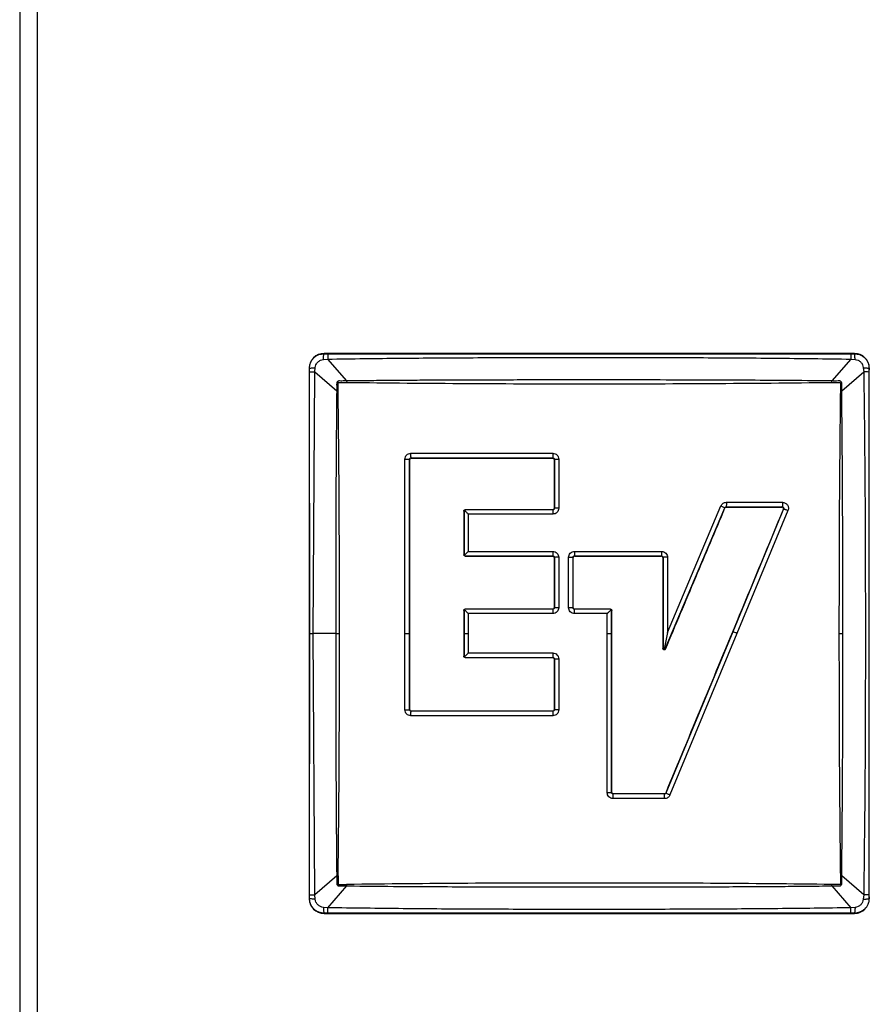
# Model space of a CAD drawing. Header units: millimetres. Extents: x 0 to 594, y 0 to 420.
# Tile 6 of 15: x 55 to 71, y 171 to 189. Entities that reach past the tile are written whole.
import ezdxf

# ---------------------------------------------------------------- set-up
doc = ezdxf.new("R2010")
doc.units = ezdxf.units.MM

msp = doc.modelspace()

# ---------------------------------------------------------------- linework, layer by layer
at = {"color": 7, "linetype": 'Continuous', "lineweight": 25}
for p, q in [((55.3692, 226.757), (55.3692, 128.6903)), ((55.7045, 129.0191), (55.7045, 226.4282)), ((71.1984, 183.034), (61.14, 183.034)), ((61.14, 183.0292), (61.14, 183.034)), ((61.14, 183.0292), (61.2105, 183.0281)), ((61.2105, 183.0281), (71.1278, 183.0281)), ((71.1278, 183.0281), (71.1984, 183.0292)), ((71.1984, 183.0292), (71.1984, 183.034)), ((61.1279, 182.9192), (61.209, 182.9274)), ((61.5694, 182.5124), (61.209, 182.9274)), ((71.1294, 182.9274), (70.769, 182.5124)), ((71.1294, 182.9274), (71.2105, 182.9192)), ((60.8588, 182.7528), (60.8588, 172.6944)), ((60.8588, 182.7528), (60.8636, 182.7528)), ((60.8647, 182.6823), (60.8636, 182.7528)), ((60.8712, 177.7236), (60.8647, 182.6823)), ((60.9335, 177.7236), (60.9654, 182.6838)), ((60.9654, 182.6838), (60.9736, 182.765)), ((60.9654, 182.6838), (61.3804, 182.3235)), ((70.9579, 182.3235), (71.373, 182.6838)), ((71.3647, 182.765), (71.373, 182.6838)), ((71.4747, 182.7528), (71.4737, 182.6823)), ((71.4737, 182.6823), (71.4737, 172.765)), ((71.4747, 182.7528), (71.4796, 182.7528)), ((71.4796, 172.6944), (71.4796, 182.7528)), ((61.5694, 182.5124), (61.5686, 182.4851)), ((70.7697, 182.4851), (70.769, 182.5124)), ((61.4077, 182.3242), (61.3804, 182.3235)), ((70.9579, 182.3235), (70.9307, 182.3242)), ((62.6753, 177.7236), (62.6752, 181.0287)), ((62.7636, 177.7236), (62.7636, 181.0256)), ((62.7656, 181.0256), (62.7636, 181.0256)), ((62.7874, 181.1412), (65.4776, 181.1413)), ((62.791, 181.053), (65.4783, 181.053)), ((62.791, 181.053), (62.791, 181.051)), ((65.4783, 181.051), (65.4783, 181.053)), ((65.5072, 181.0256), (65.5037, 181.0256)), ((65.5072, 181.0256), (65.5072, 180.0959)), ((65.5898, 181.0291), (65.5898, 180.0984)), ((63.7959, 180.0452), (63.7917, 180.0452)), ((63.8068, 180.0555), (63.7959, 180.0452)), ((63.7959, 180.0452), (63.7959, 179.2171)), ((63.8171, 180.0664), (63.8068, 180.0555)), ((63.8171, 180.0706), (63.8172, 180.0664)), ((65.4783, 180.0664), (63.8172, 180.0664)), ((65.4783, 180.0664), (65.4783, 180.0706)), ((65.5037, 180.096), (65.5072, 180.0959)), ((67.6115, 177.4295), (68.7397, 180.1073)), ((67.6544, 177.7412), (68.666, 180.1421)), ((68.7433, 180.1058), (68.7397, 180.1073)), ((68.7667, 180.1237), (69.8294, 180.1237)), ((68.7667, 180.1237), (68.7667, 180.1214)), ((68.7694, 180.2107), (69.8334, 180.2107)), ((69.855, 180.0853), (68.8893, 177.7559)), ((69.9369, 180.0556), (68.9702, 177.7236)), ((69.8294, 180.1214), (69.8294, 180.1237)), ((69.855, 180.0853), (69.8529, 180.0863)), ((63.8761, 179.9862), (63.8761, 179.2801)), ((65.4776, 179.9862), (63.8761, 179.9862)), ((63.7917, 179.2171), (63.7959, 179.2171)), ((63.7959, 179.2171), (63.8056, 179.2071)), ((63.8172, 179.1944), (63.8171, 179.1917)), ((63.8172, 179.1944), (65.4783, 179.1944)), ((63.8761, 179.2801), (65.4776, 179.2801)), ((65.4783, 179.1917), (65.4783, 179.1944)), ((65.5072, 179.1663), (65.5037, 179.1663)), ((65.5072, 179.1663), (65.5072, 178.2113)), ((65.5898, 179.1678), (65.5898, 178.2118)), ((65.7773, 178.2118), (65.7773, 179.1678)), ((65.8612, 178.2113), (65.8612, 179.1663)), ((65.8644, 179.1663), (65.8612, 179.1663)), ((65.8895, 179.2801), (67.5422, 179.2801)), ((65.8898, 179.1944), (67.5408, 179.1944)), ((65.8898, 179.1944), (65.8898, 179.1917)), ((67.5408, 179.1917), (67.5408, 179.1944)), ((67.5689, 179.1663), (67.5662, 179.1663)), ((67.5689, 179.1663), (67.5689, 177.4378)), ((67.6544, 179.1678), (67.6544, 177.7412)), ((63.8171, 178.1825), (63.8062, 178.1707)), ((63.8171, 178.1859), (63.8172, 178.1825)), ((65.4783, 178.1825), (63.8172, 178.1825)), ((65.4783, 178.1825), (65.4783, 178.1859)), ((65.5037, 178.2113), (65.5072, 178.2113)), ((65.8612, 178.2113), (65.8644, 178.2113)), ((65.8898, 178.1859), (65.8898, 178.1825)), ((66.5705, 178.1825), (65.8898, 178.1825)), ((66.5705, 178.1825), (66.5705, 178.1859)), ((66.5813, 178.1713), (66.5705, 178.1825)), ((66.5925, 178.1605), (66.5813, 178.1713)), ((63.7959, 178.1605), (63.7917, 178.1605)), ((63.8062, 178.1707), (63.7959, 178.1605)), ((63.7959, 178.1605), (63.7959, 177.7236)), ((63.8761, 178.0996), (63.8761, 177.7236)), ((65.4776, 178.0996), (63.8761, 178.0996)), ((66.5096, 178.0996), (65.8895, 178.0996)), ((66.5096, 177.7236), (66.5096, 178.0996)), ((66.5925, 177.7236), (66.5925, 178.1605)), ((66.5959, 178.1605), (66.5925, 178.1605)), ((60.8647, 172.765), (60.8712, 177.7236)), ((60.8712, 177.7236), (60.9335, 177.7236)), ((61.3608, 177.7236), (60.9335, 177.7236)), ((60.9654, 172.7634), (60.9335, 177.7236)), ((62.6753, 176.2743), (62.6753, 177.7236)), ((62.6753, 177.7236), (62.7636, 177.7236)), ((62.7636, 176.2758), (62.7636, 177.7236)), ((63.7959, 177.7236), (63.8761, 177.7236)), ((63.7959, 177.7236), (63.7959, 177.2918)), ((63.8761, 177.7236), (63.8761, 177.3527)), ((66.5096, 174.7031), (66.5096, 177.7236)), ((66.5096, 177.7236), (66.5925, 177.7236)), ((66.5925, 174.7061), (66.5925, 177.7236)), ((67.6544, 177.7412), (67.5899, 177.4254)), ((68.8893, 177.7559), (67.6205, 174.6955)), ((68.9702, 177.7236), (67.7001, 174.66)), ((67.5662, 177.4378), (67.5689, 177.4378)), ((67.6115, 177.4295), (67.615, 177.428)), ((63.7917, 177.2918), (63.7959, 177.2918)), ((63.7959, 177.2918), (63.8062, 177.2816)), ((63.8062, 177.2816), (63.8171, 177.2699)), ((63.8172, 177.2699), (63.8171, 177.2664)), ((63.8172, 177.2699), (65.4783, 177.2698)), ((63.8761, 177.3527), (65.4776, 177.3527)), ((65.4783, 177.2664), (65.4783, 177.2698)), ((65.5072, 177.241), (65.5037, 177.241)), ((65.5072, 177.241), (65.5072, 176.2758)), ((65.5898, 177.2405), (65.5898, 176.2743)), ((62.7636, 176.2758), (62.7656, 176.2758)), ((65.4776, 176.1621), (62.7877, 176.1621)), ((62.791, 176.2504), (62.791, 176.2477)), ((65.4783, 176.2477), (62.7911, 176.2477)), ((65.4783, 176.2477), (65.4783, 176.2504)), ((65.5037, 176.2758), (65.5072, 176.2758)), ((66.5925, 174.7061), (66.5959, 174.7061)), ((66.6213, 174.6807), (66.6213, 174.6786)), ((67.5949, 174.6786), (66.6213, 174.6786)), ((67.5949, 174.6786), (67.5949, 174.6807)), ((67.6184, 174.6964), (67.6205, 174.6955)), ((67.5964, 174.5908), (66.6218, 174.5908)), ((61.3804, 173.1238), (60.9654, 172.7634)), ((61.3804, 173.1238), (61.4077, 173.1231)), ((61.5686, 172.9621), (61.5694, 172.9349)), ((70.769, 172.9349), (70.7697, 172.9621)), ((70.9307, 173.1231), (70.9579, 173.1238)), ((71.373, 172.7634), (70.9579, 173.1238)), ((60.8636, 172.6944), (60.8647, 172.765)), ((60.9736, 172.6823), (60.9654, 172.7634)), ((61.209, 172.5199), (61.5694, 172.9349)), ((70.769, 172.9349), (71.1294, 172.5199)), ((71.373, 172.7634), (71.3647, 172.6823)), ((71.4737, 172.765), (71.4747, 172.6944)), ((60.8636, 172.6944), (60.8588, 172.6944)), ((71.4747, 172.6944), (71.4796, 172.6944)), ((61.209, 172.5199), (61.1279, 172.5281)), ((61.2105, 172.4191), (61.14, 172.4181)), ((61.14, 172.4181), (61.14, 172.4132)), ((61.14, 172.4132), (71.1984, 172.4132)), ((71.1278, 172.4191), (61.2105, 172.4191)), ((71.1984, 172.4181), (71.1278, 172.4191)), ((71.2105, 172.5281), (71.1294, 172.5199)), ((71.1984, 172.4181), (71.1984, 172.4132))]:
    msp.add_line(p, q, dxfattribs=at)
for centre, radius, start, end in [((61.14, 182.7528), 0.2812, 90, 179.99991), ((64.872, 182.9202), 3.663, 178.31194, 179.88784), ((71.1984, 182.7528), 0.2812, 0, 90), ((71.3658, 179.0208), 3.663, 88.31194, 89.88784), ((68.8002, 181.1244), 3.3227, 179.70912, 181.23093), ((68.5193, 179.9989), 3.0417, 178.72725, 180.23843), ((65.576, 179.1852), 0.9133, 89.13176, 94.31725), ((65.5759, 177.6685), 1.4994, 89.47038, 92.62754), ((73.8869, 179.2646), 7.9974, 179.88931, 180.5027), ((67.639, 177.6194), 1.5485, 89.43061, 92.59561), ((68.6167, 178.1136), 3.1391, 178.74287, 180.25582), ((65.7919, 173.7106), 4.5012, 89.1167, 90.18561), ((68.1441, 175.7734), 2.118, 67.0438, 69.39966), ((65.5759, 181.7191), 4.4786, 269.12069, 270.17742), ((62.6922, 177.8625), 1.5883, 269.38954, 272.57763), ((68.7126, 176.1776), 3.235, 178.75711, 180.27368), ((61.565, 174.6074), 5.0568, 359.81163, 0.80697), ((60.9726, 176.4262), 3.6628, 268.31184, 269.88783), ((61.14, 172.6944), 0.2812, 180, 270), ((71.1984, 172.6944), 0.2812, 270, 0.00009)]:
    msp.add_arc(centre, radius, start, end, dxfattribs=at)
for points, knots in [([(60.8636, 182.7528), (60.8667, 182.7858), (60.8715, 182.8378), (60.9046, 182.9031), (60.9422, 182.9506), (60.9897, 182.9881), (61.055, 183.0213), (61.107, 183.0261), (61.14, 183.0292)], [0, 0, 0, 0, 0.2263477, 0.3574014, 0.5000154, 0.6424549, 0.773446, 1, 1, 1, 1]), ([(61.1279, 182.9192), (61.1285, 182.9318), (61.1299, 182.9575), (61.1329, 182.9901), (61.1363, 183.0158), (61.1388, 183.0248), (61.14, 183.0292)], [0, 0, 0, 0, 0.2454494, 0.4998902, 0.7543888, 1, 1, 1, 1]), ([(71.1278, 183.0281), (71.128, 183.0241), (71.1283, 183.0158), (71.1287, 182.9925), (71.1291, 182.9628), (71.1293, 182.9391), (71.1294, 182.9274)], [0, 0, 0, 0, 0.244526, 0.4979178, 0.7524004, 1, 1, 1, 1]), ([(71.2105, 182.9192), (71.2098, 182.9318), (71.2085, 182.9575), (71.2055, 182.9901), (71.2021, 183.0158), (71.1996, 183.0248), (71.1984, 183.0292)], [0, 0, 0, 0, 0.2455302, 0.5, 0.7544698, 1, 1, 1, 1]), ([(71.1984, 183.0292), (71.2313, 183.0261), (71.2834, 183.0213), (71.3486, 182.9882), (71.3962, 182.9506), (71.4337, 182.9031), (71.4669, 182.8378), (71.4717, 182.7858), (71.4747, 182.7528)], [0, 0, 0, 0, 0.226339, 0.3573949, 0.5000155, 0.6424451, 0.7734329, 1, 1, 1, 1]), ([(60.9736, 182.765), (60.977, 182.7841), (60.9837, 182.8233), (61.0198, 182.8729), (61.0694, 182.909), (61.1087, 182.9158), (61.1279, 182.9192)], [0, 0, 0, 0, 0.2435847, 0.4999266, 0.7556558, 1, 1, 1, 1]), ([(61.209, 182.9274), (61.4403, 182.9307), (61.9014, 182.9374), (62.5921, 182.9449), (63.2812, 182.9505), (63.965, 182.9544), (64.6519, 182.9572), (65.3498, 182.9588), (66.0666, 182.9594), (67.0337, 182.959), (68.2451, 182.9557), (69.6902, 182.9468), (70.6523, 182.9338), (71.1294, 182.9274)], [0, 0, 0, 0, 0.06995668, 0.13945934, 0.20888485, 0.27834408, 0.34623617, 0.41658722, 0.48939784, 0.56299693, 0.70902071, 0.8557198, 1, 1, 1, 1]), ([(71.2105, 182.9192), (71.2296, 182.9159), (71.2689, 182.9091), (71.3185, 182.873), (71.3545, 182.8234), (71.3614, 182.7841), (71.3647, 182.765)], [0, 0, 0, 0, 0.2435847, 0.4999266, 0.7556558, 1, 1, 1, 1]), ([(60.8636, 182.7528), (60.868, 182.754), (60.877, 182.7565), (60.9027, 182.7599), (60.9353, 182.7629), (60.961, 182.7643), (60.9736, 182.765)], [0, 0, 0, 0, 0.24561099, 0.50010963, 0.75455049, 1, 1, 1, 1]), ([(60.8647, 182.6823), (60.8687, 182.6824), (60.877, 182.6827), (60.9003, 182.6832), (60.93, 182.6836), (60.9537, 182.6838), (60.9654, 182.6838)], [0, 0, 0, 0, 0.244526, 0.4979178, 0.7524004, 1, 1, 1, 1]), ([(71.3647, 182.765), (71.3773, 182.7643), (71.403, 182.7629), (71.4356, 182.7599), (71.4614, 182.7565), (71.4703, 182.754), (71.4747, 182.7528)], [0, 0, 0, 0, 0.2454494, 0.4998902, 0.7543888, 1, 1, 1, 1]), ([(71.373, 182.6838), (71.3763, 182.4525), (71.383, 181.9915), (71.3904, 181.3008), (71.3961, 180.611), (71.4001, 179.9254), (71.4028, 179.237), (71.4045, 178.5395), (71.4052, 177.8125), (71.4044, 176.5612), (71.3995, 174.873), (71.3815, 173.4399), (71.373, 172.7634)], [0, 0, 0, 0, 0.06995446, 0.13944731, 0.20886002, 0.27856865, 0.34674641, 0.41704993, 0.48947977, 0.56660801, 0.79541097, 1, 1, 1, 1]), ([(61.5694, 182.5124), (61.5395, 182.5122), (61.4947, 182.5119), (61.4461, 182.5105), (61.4238, 182.5136), (61.4127, 182.5114), (61.4025, 182.5063), (61.3946, 182.4983), (61.3874, 182.4912), (61.3839, 182.4849), (61.3824, 182.4815), (61.3807, 182.4769), (61.3777, 182.4539), (61.384, 182.402), (61.3818, 182.3534), (61.3804, 182.3235)], [0, 0, 0, 0, 0.2501565, 0.3751436, 0.4063911, 0.4375338, 0.468685, 0.4999734, 0.5312279, 0.5526362, 0.558942, 0.5624719, 0.5936378, 0.7498437, 1, 1, 1, 1]), ([(61.4077, 182.3242), (61.4076, 182.3329), (61.4074, 182.3463), (61.4073, 182.3696), (61.4071, 182.3867), (61.4071, 182.3998), (61.4071, 182.4032), (61.4071, 182.404), (61.4071, 182.4042), (61.4071, 182.4043), (61.4071, 182.4043), (61.4074, 182.4292), (61.4062, 182.4554), (61.4077, 182.4819), (61.4081, 182.4836), (61.4083, 182.4841), (61.4084, 182.4842), (61.4086, 182.4843), (61.4089, 182.4843), (61.4099, 182.4844), (61.4135, 182.4846), (61.427, 182.485), (61.4793, 182.4857), (61.5291, 182.4854), (61.5686, 182.4851)], [0, 0, 0, 0, 0.0820885, 0.1250184, 0.2185653, 0.2420711, 0.2479969, 0.2495024, 0.2498908, 0.2499939, 0.2500226, 0.2500362, 0.4833775, 0.495272, 0.4985351, 0.4995483, 0.4999269, 0.5002453, 0.5012049, 0.5031089, 0.509763, 0.5344645, 0.6293784, 1, 1, 1, 1]), ([(61.5686, 182.4851), (62.3345, 182.4772), (63.8663, 182.4614), (66.1692, 182.4573), (68.472, 182.4614), (70.0038, 182.4772), (70.7697, 182.4851)], [0, 0, 0, 0, 0.2499999, 0.5, 0.75, 1, 1, 1, 1]), ([(70.769, 182.5124), (70.764, 182.5124), (70.7159, 182.513), (70.386, 182.5168), (69.8139, 182.5219), (69.0461, 182.5264), (68.2532, 182.5293), (67.4305, 182.531), (66.6328, 182.5318), (66.0177, 182.5319), (65.5008, 182.5316), (65.0053, 182.5311), (64.4429, 182.53), (63.9412, 182.5286), (63.5385, 182.5272), (63.1803, 182.5256), (62.7885, 182.5234), (62.3557, 182.5203), (61.9848, 182.5169), (61.7413, 182.5143), (61.6189, 182.5129), (61.5818, 182.5125), (61.5694, 182.5124)], [0, 0, 0, 0, 0.0016546, 0.0156939, 0.1077485, 0.1884275, 0.2661465, 0.3662673, 0.4565745, 0.5260806, 0.56671, 0.6250125, 0.6875165, 0.7500085, 0.788579, 0.8188059, 0.8668278, 0.916386, 0.9600262, 0.9878985, 0.9959207, 1, 1, 1, 1]), ([(70.9579, 182.3235), (70.9577, 182.3533), (70.9574, 182.3981), (70.9561, 182.4467), (70.9592, 182.469), (70.957, 182.4801), (70.9519, 182.4903), (70.9438, 182.4983), (70.9367, 182.5054), (70.9305, 182.5089), (70.927, 182.5104), (70.9225, 182.5121), (70.8995, 182.5151), (70.8475, 182.5088), (70.7989, 182.511), (70.769, 182.5124)], [0, 0, 0, 0, 0.2501565, 0.3751436, 0.4063911, 0.4375338, 0.468685, 0.4999734, 0.5312279, 0.5526362, 0.558942, 0.5624719, 0.5936378, 0.7498437, 1, 1, 1, 1]), ([(70.7697, 182.4851), (70.7785, 182.4852), (70.7918, 182.4854), (70.8152, 182.4856), (70.8323, 182.4857), (70.8454, 182.4857), (70.8487, 182.4857), (70.8496, 182.4857), (70.8498, 182.4857), (70.8498, 182.4857), (70.8498, 182.4857), (70.8748, 182.4854), (70.901, 182.4866), (70.9275, 182.4851), (70.9292, 182.4847), (70.9297, 182.4845), (70.9298, 182.4844), (70.9299, 182.4842), (70.9299, 182.4839), (70.93, 182.4829), (70.9301, 182.4793), (70.9306, 182.4658), (70.9313, 182.4135), (70.931, 182.3637), (70.9307, 182.3242)], [0, 0, 0, 0, 0.0820885, 0.1250184, 0.2185653, 0.2420711, 0.2479969, 0.2495024, 0.2498908, 0.2499939, 0.2500226, 0.2500362, 0.4833775, 0.495272, 0.4985351, 0.4995483, 0.4999269, 0.5002453, 0.5012049, 0.5031089, 0.509763, 0.5344645, 0.6293784, 1, 1, 1, 1]), ([(61.3804, 182.3235), (61.376, 181.8597), (61.3666, 180.8855), (61.3618, 179.3518), (61.3612, 178.282), (61.3608, 177.7236)], [0, 0, 0, 0, 0.3028086, 0.6361318, 1, 1, 1, 1]), ([(61.4338, 177.7236), (61.4334, 178.2339), (61.4325, 179.2544), (61.4247, 180.7886), (61.4133, 181.8108), (61.4077, 182.3242)], [0, 0, 0, 0, 0.3324289, 0.6647844, 1, 1, 1, 1]), ([(70.9307, 182.3242), (70.925, 181.8108), (70.9137, 180.7886), (70.9059, 179.2543), (70.905, 178.2339), (70.9045, 177.7236)], [0, 0, 0, 0, 0.335219, 0.6675736, 1, 1, 1, 1]), ([(70.9776, 177.7236), (70.9775, 178.4909), (70.9774, 180.0255), (70.9644, 181.5574), (70.9579, 182.3235)], [0, 0, 0, 0, 0.49994845, 1, 1, 1, 1]), ([(62.6752, 181.0289), (62.6769, 181.0435), (62.6802, 181.0729), (62.706, 181.11), (62.743, 181.136), (62.7723, 181.1395), (62.787, 181.1412)], [0, 0, 0, 0, 0.2491434, 0.4996576, 0.749899, 1, 1, 1, 1]), ([(62.6753, 181.0289), (62.6849, 181.0289), (62.7047, 181.0289), (62.7318, 181.0282), (62.7533, 181.027), (62.7603, 181.026), (62.7636, 181.0256)], [0, 0, 0, 0, 0.24332, 0.5010307, 0.7581795, 1, 1, 1, 1]), ([(62.7636, 181.0256), (62.7642, 181.0291), (62.7653, 181.036), (62.7716, 181.0449), (62.7805, 181.0514), (62.7875, 181.0525), (62.791, 181.053)], [0, 0, 0, 0, 0.2498206, 0.4978441, 0.7468675, 1, 1, 1, 1]), ([(62.791, 181.051), (62.7881, 181.0507), (62.7824, 181.0502), (62.7748, 181.0458), (62.7691, 181.0394), (62.766, 181.0322), (62.7657, 181.0275), (62.7656, 181.0256)], [0, 0, 0, 0, 0.214867, 0.4297277, 0.6430012, 0.8572355, 1, 1, 1, 1]), ([(62.7656, 176.2758), (62.7656, 176.8927), (62.7656, 177.9929), (62.7656, 179.5767), (62.7656, 180.5426), (62.7656, 181.0256)], [0, 0, 0, 0, 0.3895078, 0.6946675, 1, 1, 1, 1]), ([(62.791, 181.053), (62.7905, 181.0564), (62.7895, 181.0633), (62.7883, 181.0848), (62.7875, 181.1119), (62.7875, 181.1317), (62.7874, 181.1413)], [0, 0, 0, 0, 0.2417966, 0.4989168, 0.7566275, 1, 1, 1, 1]), ([(62.791, 181.051), (63.0148, 181.051), (63.4623, 181.051), (64.358, 181.051), (65.0302, 181.051), (65.4783, 181.051)], [0, 0, 0, 0, 0.2499975, 0.499995, 1, 1, 1, 1]), ([(65.4776, 181.1413), (65.4923, 181.1396), (65.5217, 181.1362), (65.5588, 181.1103), (65.5847, 181.0732), (65.5881, 181.0439), (65.5898, 181.0292)], [0, 0, 0, 0, 0.25004618, 0.50005884, 0.75004208, 1, 1, 1, 1]), ([(65.4783, 181.053), (65.4819, 181.0526), (65.4892, 181.0518), (65.4985, 181.0457), (65.5055, 181.0367), (65.5066, 181.0293), (65.5072, 181.0256)], [0, 0, 0, 0, 0.2414332, 0.4897529, 0.7428215, 1, 1, 1, 1]), ([(65.5037, 181.0256), (65.5034, 181.0285), (65.5029, 181.0342), (65.4985, 181.0418), (65.492, 181.0475), (65.4849, 181.0506), (65.4802, 181.0509), (65.4783, 181.051)], [0, 0, 0, 0, 0.214901, 0.4298287, 0.6434947, 0.8596745, 1, 1, 1, 1]), ([(65.5037, 181.0256), (65.5037, 180.8707), (65.5037, 180.5609), (65.5037, 180.251), (65.5037, 180.096)], [0, 0, 0, 0, 0.4999855, 1, 1, 1, 1]), ([(65.5072, 181.0256), (65.5104, 181.0261), (65.5168, 181.027), (65.5366, 181.0282), (65.5618, 181.0289), (65.5806, 181.029), (65.5898, 181.0291)], [0, 0, 0, 0, 0.2412269, 0.4971634, 0.754634, 1, 1, 1, 1]), ([(63.7917, 180.0452), (63.792, 180.048), (63.7926, 180.0537), (63.797, 180.0613), (63.8034, 180.0671), (63.8105, 180.0701), (63.8153, 180.0705), (63.8171, 180.0706)], [0, 0, 0, 0, 0.2143005, 0.4294309, 0.6429779, 0.8576291, 1, 1, 1, 1]), ([(63.7917, 180.0452), (63.7917, 179.9072), (63.7917, 179.6312), (63.7917, 179.3552), (63.7917, 179.2171)], [0, 0, 0, 0, 0.4999885, 1, 1, 1, 1]), ([(63.8761, 179.9862), (63.8633, 179.999), (63.8437, 180.0187), (63.8204, 180.0416), (63.8111, 180.0511), (63.8068, 180.0555)], [0, 0, 0, 0, 0.4993143, 0.7654332, 1, 1, 1, 1]), ([(65.4783, 180.0706), (65.2014, 180.0706), (64.786, 180.0706), (64.2323, 180.0706), (63.9555, 180.0706), (63.8171, 180.0706)], [0, 0, 0, 0, 0.4999522, 0.7499703, 1, 1, 1, 1]), ([(65.5898, 180.0984), (65.5881, 180.0837), (65.5847, 180.0543), (65.5588, 180.0172), (65.5217, 179.9913), (65.4923, 179.9879), (65.4776, 179.9862)], [0, 0, 0, 0, 0.25001336, 0.50011578, 0.75011734, 1, 1, 1, 1]), ([(65.4783, 180.0706), (65.4812, 180.0709), (65.4869, 180.0714), (65.4945, 180.0758), (65.5002, 180.0822), (65.5033, 180.0894), (65.5036, 180.0941), (65.5037, 180.096)], [0, 0, 0, 0, 0.2147971, 0.4295683, 0.6432779, 0.8579659, 1, 1, 1, 1]), ([(65.5072, 180.0959), (65.5071, 180.0941), (65.507, 180.0903), (65.5048, 180.0829), (65.5006, 180.0762), (65.4947, 180.0712), (65.4896, 180.0685), (65.484, 180.0667), (65.4802, 180.0665), (65.4783, 180.0664)], [0, 0, 0, 0, 0.1231902, 0.2485, 0.5002328, 0.6259669, 0.7513057, 0.876178, 1, 1, 1, 1]), ([(67.615, 177.428), (67.7105, 177.6547), (67.9015, 178.108), (68.2777, 179.0009), (68.5582, 179.6666), (68.7433, 180.1058)], [0, 0, 0, 0, 0.2538282, 0.5076563, 1, 1, 1, 1]), ([(69.8529, 180.0863), (69.5736, 179.4125), (69.0619, 178.1782), (68.3165, 176.3804), (67.8512, 175.2579), (67.6184, 174.6964)], [0, 0, 0, 0, 0.3752519, 0.6874863, 1, 1, 1, 1]), ([(68.666, 180.1421), (68.6711, 180.1519), (68.6814, 180.1713), (68.7065, 180.1931), (68.7364, 180.208), (68.7583, 180.2098), (68.7694, 180.2107)], [0, 0, 0, 0, 0.2497913, 0.4998415, 0.7482217, 1, 1, 1, 1]), ([(68.666, 180.142), (68.6743, 180.1385), (68.6914, 180.1312), (68.714, 180.1208), (68.7316, 180.1123), (68.7371, 180.1089), (68.7398, 180.1073)], [0, 0, 0, 0, 0.2453973, 0.5026951, 0.7585377, 1, 1, 1, 1]), ([(68.7398, 180.1073), (68.7412, 180.1098), (68.744, 180.1146), (68.7508, 180.1198), (68.7584, 180.1233), (68.7639, 180.1236), (68.7667, 180.1237)], [0, 0, 0, 0, 0.2540843, 0.5062968, 0.7558133, 1, 1, 1, 1]), ([(68.7667, 180.1214), (68.7638, 180.1211), (68.7581, 180.1205), (68.7505, 180.1161), (68.7457, 180.1109), (68.7439, 180.1071), (68.7433, 180.1058)], [0, 0, 0, 0, 0.2877377, 0.5754886, 0.8636464, 1, 1, 1, 1]), ([(68.7694, 180.2107), (68.7694, 180.2012), (68.7693, 180.1817), (68.7687, 180.1551), (68.7678, 180.1339), (68.767, 180.127), (68.7667, 180.1237)], [0, 0, 0, 0, 0.24274923, 0.5, 0.75725077, 1, 1, 1, 1]), ([(68.7667, 180.1214), (68.9439, 180.1214), (69.2982, 180.1214), (69.6523, 180.1214), (69.8294, 180.1214)], [0, 0, 0, 0, 0.499981, 1, 1, 1, 1]), ([(69.8332, 180.2107), (69.8332, 180.2012), (69.8331, 180.1816), (69.8323, 180.1549), (69.831, 180.1338), (69.8299, 180.127), (69.8294, 180.1237)], [0, 0, 0, 0, 0.2438364, 0.5014859, 0.758327, 1, 1, 1, 1]), ([(69.8294, 180.1237), (69.8316, 180.1235), (69.8361, 180.1229), (69.8423, 180.1202), (69.8478, 180.1162), (69.8521, 180.111), (69.855, 180.105), (69.8566, 180.0985), (69.8568, 180.0918), (69.8556, 180.0875), (69.855, 180.0854)], [0, 0, 0, 0, 0.1277676, 0.2545213, 0.3792933, 0.5022983, 0.6252365, 0.7489023, 0.8735832, 1, 1, 1, 1]), ([(69.8529, 180.0863), (69.8537, 180.089), (69.8554, 180.0945), (69.8542, 180.1031), (69.8505, 180.1109), (69.8444, 180.117), (69.837, 180.1208), (69.8318, 180.1212), (69.8294, 180.1214)], [0, 0, 0, 0, 0.1714382, 0.3429185, 0.5135505, 0.6849686, 0.8571124, 1, 1, 1, 1]), ([(69.8334, 180.2107), (69.8426, 180.21), (69.8609, 180.2087), (69.8867, 180.1982), (69.9094, 180.1825), (69.9274, 180.1614), (69.94, 180.1367), (69.9459, 180.1097), (69.9457, 180.0818), (69.9399, 180.0644), (69.9369, 180.0557)], [0, 0, 0, 0, 0.1251856, 0.2500651, 0.3750518, 0.4999988, 0.6249093, 0.7499146, 0.8747259, 1, 1, 1, 1]), ([(69.855, 180.0854), (69.8583, 180.0846), (69.865, 180.083), (69.885, 180.0761), (69.91, 180.0666), (69.9281, 180.0592), (69.9369, 180.0556)], [0, 0, 0, 0, 0.241705, 0.4985859, 0.7562364, 1, 1, 1, 1]), ([(63.8171, 179.1917), (63.8139, 179.1921), (63.8079, 179.1928), (63.8002, 179.1976), (63.7947, 179.2043), (63.7921, 179.2112), (63.7918, 179.2156), (63.7917, 179.2171)], [0, 0, 0, 0, 0.2400363, 0.4555727, 0.6693412, 0.8848588, 1, 1, 1, 1]), ([(63.8761, 179.2801), (63.8629, 179.2669), (63.8428, 179.2467), (63.8195, 179.2219), (63.8101, 179.2118), (63.8056, 179.2071)], [0, 0, 0, 0, 0.4992898, 0.7651983, 1, 1, 1, 1]), ([(63.8056, 179.2071), (63.8069, 179.2046), (63.8097, 179.199), (63.8145, 179.196), (63.8171, 179.1944)], [0, 0, 0, 0, 0.4560835, 1, 1, 1, 1]), ([(63.8171, 179.1917), (64.0939, 179.1917), (64.5091, 179.1917), (65.0629, 179.1917), (65.3398, 179.1917), (65.4783, 179.1917)], [0, 0, 0, 0, 0.4999522, 0.7499703, 1, 1, 1, 1]), ([(65.4776, 179.2801), (65.4923, 179.2784), (65.5217, 179.275), (65.5588, 179.249), (65.5847, 179.2119), (65.5881, 179.1825), (65.5898, 179.1678)], [0, 0, 0, 0, 0.2499716, 0.5001585, 0.7501432, 1, 1, 1, 1]), ([(65.4776, 179.2801), (65.4776, 179.2707), (65.4776, 179.2514), (65.4778, 179.2252), (65.478, 179.2044), (65.4782, 179.1977), (65.4783, 179.1944)], [0, 0, 0, 0, 0.24290979, 0.49999608, 0.7570845, 1, 1, 1, 1]), ([(65.4783, 179.1944), (65.482, 179.194), (65.4893, 179.1932), (65.4973, 179.1878), (65.5022, 179.1823), (65.506, 179.1757), (65.5067, 179.1701), (65.5072, 179.1663)], [0, 0, 0, 0, 0.2447289, 0.4946404, 0.6208187, 0.7476534, 1, 1, 1, 1]), ([(65.5037, 179.1663), (65.5034, 179.1692), (65.5028, 179.1749), (65.4985, 179.1825), (65.492, 179.1883), (65.4849, 179.1913), (65.4802, 179.1916), (65.4783, 179.1917)], [0, 0, 0, 0, 0.215023, 0.4300299, 0.6439091, 0.8589821, 1, 1, 1, 1]), ([(65.5037, 179.1663), (65.5037, 179.0072), (65.5037, 178.6889), (65.5037, 178.3705), (65.5037, 178.2113)], [0, 0, 0, 0, 0.4999847, 1, 1, 1, 1]), ([(65.7773, 179.1678), (65.779, 179.1825), (65.7823, 179.2119), (65.8083, 179.249), (65.8454, 179.275), (65.8748, 179.2784), (65.8895, 179.2801)], [0, 0, 0, 0, 0.2500521, 0.5001559, 0.7501023, 1, 1, 1, 1]), ([(65.7773, 179.1678), (65.7865, 179.1678), (65.8055, 179.1678), (65.8311, 179.1674), (65.8515, 179.1669), (65.858, 179.1665), (65.8612, 179.1663)], [0, 0, 0, 0, 0.2437449, 0.500859, 0.7575077, 1, 1, 1, 1]), ([(65.8612, 179.1663), (65.8618, 179.17), (65.8628, 179.1773), (65.8694, 179.1865), (65.8787, 179.1932), (65.8861, 179.194), (65.8898, 179.1944)], [0, 0, 0, 0, 0.2491824, 0.4999218, 0.7504522, 1, 1, 1, 1]), ([(65.8898, 179.1917), (65.8869, 179.1915), (65.8812, 179.1909), (65.8736, 179.1865), (65.8679, 179.1801), (65.8648, 179.1729), (65.8645, 179.1682), (65.8644, 179.1663)], [0, 0, 0, 0, 0.2149011, 0.4297868, 0.6434391, 0.8586732, 1, 1, 1, 1]), ([(65.8644, 178.2113), (65.8644, 178.3071), (65.8644, 178.4988), (65.8644, 178.8172), (65.8644, 179.0397), (65.8644, 179.1663)], [0, 0, 0, 0, 0.3010494, 0.6020989, 1, 1, 1, 1]), ([(65.8898, 179.1917), (66.1649, 179.1917), (66.5777, 179.1917), (67.128, 179.1917), (67.4032, 179.1917), (67.5408, 179.1917)], [0, 0, 0, 0, 0.4999528, 0.7499707, 1, 1, 1, 1]), ([(67.5422, 179.2801), (67.5422, 179.2707), (67.5422, 179.2514), (67.5418, 179.2252), (67.5414, 179.2044), (67.541, 179.1977), (67.5408, 179.1944)], [0, 0, 0, 0, 0.2432075, 0.5004038, 0.7573807, 1, 1, 1, 1]), ([(67.5408, 179.1944), (67.5444, 179.1939), (67.5517, 179.1929), (67.5609, 179.1864), (67.5675, 179.1772), (67.5684, 179.1699), (67.5689, 179.1663)], [0, 0, 0, 0, 0.2496253, 0.5018074, 0.7515256, 1, 1, 1, 1]), ([(67.5662, 179.1663), (67.5659, 179.1692), (67.5653, 179.1749), (67.561, 179.1825), (67.5545, 179.1883), (67.5474, 179.1913), (67.5427, 179.1916), (67.5408, 179.1917)], [0, 0, 0, 0, 0.2149954, 0.429974, 0.6436762, 0.8586033, 1, 1, 1, 1]), ([(67.5422, 179.2801), (67.5569, 179.2784), (67.5863, 179.275), (67.6234, 179.249), (67.6494, 179.2119), (67.6527, 179.1825), (67.6544, 179.1678)], [0, 0, 0, 0, 0.2500429, 0.5001448, 0.7501098, 1, 1, 1, 1]), ([(67.5662, 179.1663), (67.5662, 179.0223), (67.5662, 178.7343), (67.5662, 178.1581), (67.5662, 177.7259), (67.5662, 177.4378)], [0, 0, 0, 0, 0.2500175, 0.5000349, 1, 1, 1, 1]), ([(63.7917, 178.1605), (63.792, 178.1633), (63.7926, 178.1691), (63.7969, 178.1767), (63.8034, 178.1824), (63.8105, 178.1855), (63.8153, 178.1858), (63.8171, 178.1859)], [0, 0, 0, 0, 0.2140977, 0.4290568, 0.6426568, 0.8577587, 1, 1, 1, 1]), ([(65.4783, 178.1859), (65.3398, 178.1859), (65.0627, 178.1859), (64.5089, 178.1859), (64.0938, 178.1859), (63.8171, 178.1859)], [0, 0, 0, 0, 0.2501341, 0.5002681, 1, 1, 1, 1]), ([(65.5898, 178.2118), (65.5881, 178.1971), (65.5847, 178.1677), (65.5588, 178.1306), (65.5217, 178.1047), (65.4923, 178.1013), (65.4776, 178.0996)], [0, 0, 0, 0, 0.2499631, 0.5002538, 0.7502052, 1, 1, 1, 1]), ([(65.5072, 178.2113), (65.5071, 178.2094), (65.5069, 178.2057), (65.5045, 178.1984), (65.5003, 178.1919), (65.4944, 178.1871), (65.4877, 178.1835), (65.4821, 178.1829), (65.4783, 178.1825)], [0, 0, 0, 0, 0.1238239, 0.2495859, 0.5019779, 0.6278981, 0.7532389, 1, 1, 1, 1]), ([(65.4783, 178.1859), (65.4812, 178.1862), (65.4869, 178.1868), (65.4945, 178.1911), (65.5002, 178.1976), (65.5033, 178.2047), (65.5036, 178.2094), (65.5037, 178.2113)], [0, 0, 0, 0, 0.2152834, 0.4305209, 0.6446999, 0.8589214, 1, 1, 1, 1]), ([(65.5898, 178.2118), (65.5807, 178.2118), (65.562, 178.2118), (65.5368, 178.2117), (65.5169, 178.2115), (65.5104, 178.2114), (65.5072, 178.2113)], [0, 0, 0, 0, 0.2433897, 0.500143, 0.7568189, 1, 1, 1, 1]), ([(65.8895, 178.0996), (65.8748, 178.1013), (65.8454, 178.1047), (65.8083, 178.1306), (65.7823, 178.1677), (65.779, 178.1971), (65.7773, 178.2118)], [0, 0, 0, 0, 0.24995078, 0.50017147, 0.75016403, 1, 1, 1, 1]), ([(65.8898, 178.1825), (65.8879, 178.1826), (65.8842, 178.1828), (65.8771, 178.1852), (65.8707, 178.1895), (65.8659, 178.1953), (65.8622, 178.2019), (65.8616, 178.2076), (65.8612, 178.2113)], [0, 0, 0, 0, 0.1238562, 0.2487676, 0.499555, 0.6254589, 0.7514171, 1, 1, 1, 1]), ([(65.8644, 178.2113), (65.8647, 178.2084), (65.8652, 178.2027), (65.8696, 178.1951), (65.8761, 178.1894), (65.8832, 178.1863), (65.8879, 178.186), (65.8898, 178.1859)], [0, 0, 0, 0, 0.2152028, 0.4303687, 0.6443535, 0.8592042, 1, 1, 1, 1]), ([(65.8895, 178.0996), (65.8895, 178.1087), (65.8895, 178.1275), (65.8896, 178.1528), (65.8897, 178.1728), (65.8897, 178.1793), (65.8898, 178.1825)], [0, 0, 0, 0, 0.2436472, 0.5005437, 0.757146, 1, 1, 1, 1]), ([(66.5705, 178.1859), (66.4685, 178.1859), (66.304, 178.1859), (66.0771, 178.1859), (65.9522, 178.1859), (65.8898, 178.1859)], [0, 0, 0, 0, 0.4496607, 0.724829, 1, 1, 1, 1]), ([(66.5096, 178.0996), (66.5228, 178.1127), (66.543, 178.1328), (66.5668, 178.1571), (66.5767, 178.1668), (66.5813, 178.1713)], [0, 0, 0, 0, 0.4992908, 0.7651517, 1, 1, 1, 1]), ([(66.5705, 178.1859), (66.5734, 178.1856), (66.5791, 178.1851), (66.5867, 178.1807), (66.5924, 178.1742), (66.5955, 178.1671), (66.5958, 178.1624), (66.5959, 178.1605)], [0, 0, 0, 0, 0.21433392, 0.42952519, 0.64323336, 0.85848818, 1, 1, 1, 1]), ([(63.7917, 178.1605), (63.7917, 178.0881), (63.7917, 177.9433), (63.7917, 177.6538), (63.7917, 177.4366), (63.7917, 177.2918)], [0, 0, 0, 0, 0.2500071, 0.5000141, 1, 1, 1, 1]), ([(63.8062, 178.1707), (63.8106, 178.1662), (63.8201, 178.1565), (63.8432, 178.1325), (63.8631, 178.1126), (63.8761, 178.0996)], [0, 0, 0, 0, 0.2346663, 0.5006978, 1, 1, 1, 1]), ([(66.5959, 174.7061), (66.5959, 175.2138), (66.5959, 176.0431), (66.5959, 177.1949), (66.5959, 177.8386), (66.5959, 178.1605)], [0, 0, 0, 0, 0.4411782, 0.7205541, 1, 1, 1, 1]), ([(61.3608, 177.7236), (61.3608, 176.9564), (61.3607, 175.4217), (61.3739, 173.8898), (61.3804, 173.1238)], [0, 0, 0, 0, 0.4999494, 1, 1, 1, 1]), ([(61.4077, 173.1231), (61.4133, 173.6364), (61.4247, 174.6587), (61.4325, 176.1929), (61.4334, 177.2133), (61.4338, 177.7236)], [0, 0, 0, 0, 0.3352181, 0.6675735, 1, 1, 1, 1]), ([(70.9045, 177.7236), (70.905, 177.2133), (70.9059, 176.1929), (70.9137, 174.6587), (70.925, 173.6364), (70.9307, 173.1231)], [0, 0, 0, 0, 0.3324282, 0.6647823, 1, 1, 1, 1]), ([(70.9579, 173.1238), (70.9646, 173.8898), (70.978, 175.4217), (70.9777, 176.9564), (70.9776, 177.7236)], [0, 0, 0, 0, 0.5000463, 1, 1, 1, 1]), ([(67.615, 177.428), (67.6136, 177.4255), (67.6109, 177.4204), (67.6039, 177.4151), (67.5957, 177.4123), (67.587, 177.4124), (67.5789, 177.4153), (67.5721, 177.4208), (67.5676, 177.4282), (67.5662, 177.4342), (67.5662, 177.4375), (67.5662, 177.4378)], [0, 0, 0, 0, 0.1226949, 0.2459053, 0.3681003, 0.4921471, 0.6144366, 0.7377216, 0.8610221, 0.9832354, 1, 1, 1, 1]), ([(67.5689, 177.4378), (67.5711, 177.4345), (67.5744, 177.4294), (67.5824, 177.4256), (67.5874, 177.4255), (67.5899, 177.4254)], [0, 0, 0, 0, 0.4999498, 0.7501497, 1, 1, 1, 1]), ([(67.5899, 177.4254), (67.5941, 177.4246), (67.6025, 177.423), (67.6085, 177.4273), (67.6115, 177.4295)], [0, 0, 0, 0, 0.49598698, 1, 1, 1, 1]), ([(63.8171, 177.2664), (63.8143, 177.2667), (63.8086, 177.2673), (63.801, 177.2716), (63.7952, 177.2781), (63.7922, 177.2852), (63.7919, 177.2899), (63.7917, 177.2918)], [0, 0, 0, 0, 0.21450387, 0.42990307, 0.64374964, 0.85879154, 1, 1, 1, 1]), ([(63.8062, 177.2816), (63.8105, 177.2862), (63.8198, 177.2961), (63.8434, 177.3197), (63.8632, 177.3397), (63.8761, 177.3527)], [0, 0, 0, 0, 0.234716, 0.5006979, 1, 1, 1, 1]), ([(63.8171, 177.2664), (64.0939, 177.2664), (64.5091, 177.2664), (65.0629, 177.2664), (65.3398, 177.2664), (65.4783, 177.2664)], [0, 0, 0, 0, 0.4999522, 0.7499703, 1, 1, 1, 1]), ([(65.4776, 177.3527), (65.4923, 177.351), (65.5217, 177.3477), (65.5588, 177.3217), (65.5847, 177.2846), (65.5881, 177.2552), (65.5898, 177.2405)], [0, 0, 0, 0, 0.2499566, 0.5002446, 0.7502071, 1, 1, 1, 1]), ([(65.4776, 177.3527), (65.4776, 177.3436), (65.4776, 177.3249), (65.4778, 177.2996), (65.478, 177.2795), (65.4782, 177.273), (65.4783, 177.2698)], [0, 0, 0, 0, 0.2432495, 0.5, 0.7567505, 1, 1, 1, 1]), ([(65.4783, 177.2698), (65.4802, 177.2697), (65.4839, 177.2695), (65.4912, 177.2672), (65.4977, 177.263), (65.5026, 177.2571), (65.5062, 177.2504), (65.5068, 177.2448), (65.5072, 177.241)], [0, 0, 0, 0, 0.12361675, 0.24922072, 0.50143829, 0.62739394, 0.75286066, 1, 1, 1, 1]), ([(65.5037, 177.241), (65.5034, 177.2439), (65.5028, 177.2496), (65.4985, 177.2572), (65.492, 177.263), (65.4849, 177.266), (65.4802, 177.2663), (65.4783, 177.2664)], [0, 0, 0, 0, 0.2152098, 0.4303785, 0.6445133, 0.8587172, 1, 1, 1, 1]), ([(65.5037, 177.241), (65.5037, 177.104), (65.5037, 176.8746), (65.5037, 176.5529), (65.5037, 176.3682), (65.5037, 176.2758)], [0, 0, 0, 0, 0.4258026, 0.7128983, 1, 1, 1, 1]), ([(62.7877, 176.1621), (62.773, 176.1638), (62.7435, 176.1671), (62.7063, 176.193), (62.6803, 176.2302), (62.677, 176.2596), (62.6753, 176.2743)], [0, 0, 0, 0, 0.24998968, 0.50020368, 0.75015962, 1, 1, 1, 1]), ([(62.791, 176.2477), (62.7875, 176.2483), (62.7803, 176.2495), (62.7714, 176.256), (62.765, 176.2651), (62.7641, 176.2723), (62.7636, 176.2758)], [0, 0, 0, 0, 0.2532737, 0.5045745, 0.7531393, 1, 1, 1, 1]), ([(62.7656, 176.2758), (62.7659, 176.273), (62.7664, 176.2673), (62.7708, 176.2597), (62.7772, 176.2539), (62.7844, 176.2509), (62.7891, 176.2505), (62.791, 176.2504)], [0, 0, 0, 0, 0.2146295, 0.4292414, 0.6425732, 0.8573489, 1, 1, 1, 1]), ([(62.7876, 176.1621), (62.7877, 176.1715), (62.7877, 176.1908), (62.7884, 176.217), (62.7896, 176.2378), (62.7906, 176.2445), (62.7911, 176.2477)], [0, 0, 0, 0, 0.2441197, 0.5016486, 0.7582823, 1, 1, 1, 1]), ([(65.4783, 176.2504), (65.2071, 176.2504), (64.6647, 176.2504), (63.7687, 176.2504), (63.1444, 176.2504), (62.791, 176.2504)], [0, 0, 0, 0, 0.3025993, 0.6051987, 1, 1, 1, 1]), ([(65.5898, 176.2743), (65.5881, 176.2596), (65.5847, 176.2302), (65.5588, 176.1931), (65.5217, 176.1672), (65.4923, 176.1638), (65.4776, 176.1621)], [0, 0, 0, 0, 0.2499759, 0.5001089, 0.7500565, 1, 1, 1, 1]), ([(65.5072, 176.2758), (65.5071, 176.274), (65.5067, 176.2703), (65.5042, 176.2632), (65.4999, 176.2568), (65.4941, 176.2521), (65.4875, 176.2486), (65.482, 176.2481), (65.4783, 176.2477)], [0, 0, 0, 0, 0.1253571, 0.2517866, 0.5046099, 0.6303616, 0.7550206, 1, 1, 1, 1]), ([(65.4783, 176.2504), (65.4812, 176.2507), (65.4869, 176.2513), (65.4945, 176.2556), (65.5002, 176.2621), (65.5033, 176.2692), (65.5036, 176.274), (65.5037, 176.2758)], [0, 0, 0, 0, 0.2150354, 0.4300457, 0.6438677, 0.8590574, 1, 1, 1, 1]), ([(65.5898, 176.2743), (65.5807, 176.2743), (65.5619, 176.2744), (65.5367, 176.2747), (65.5168, 176.2752), (65.5104, 176.2756), (65.5072, 176.2758)], [0, 0, 0, 0, 0.2443932, 0.501515, 0.7578174, 1, 1, 1, 1]), ([(66.5095, 174.7032), (66.5187, 174.7032), (66.5374, 174.7033), (66.5627, 174.7039), (66.5828, 174.7049), (66.5893, 174.7058), (66.5925, 174.7062)], [0, 0, 0, 0, 0.2432573, 0.5000133, 0.7567621, 1, 1, 1, 1]), ([(66.6218, 174.5908), (66.607, 174.5924), (66.5776, 174.5958), (66.5405, 174.6218), (66.5146, 174.659), (66.5112, 174.6884), (66.5096, 174.7031)], [0, 0, 0, 0, 0.2499514, 0.4998991, 0.7499167, 1, 1, 1, 1]), ([(66.6213, 174.6786), (66.6177, 174.679), (66.6103, 174.6797), (66.601, 174.6861), (66.5943, 174.6952), (66.5931, 174.7025), (66.5925, 174.7062)], [0, 0, 0, 0, 0.2441712, 0.493466, 0.7465305, 1, 1, 1, 1]), ([(66.5959, 174.7061), (66.5962, 174.7032), (66.5968, 174.6975), (66.6011, 174.6899), (66.6076, 174.6842), (66.6147, 174.6811), (66.6194, 174.6808), (66.6213, 174.6807)], [0, 0, 0, 0, 0.2153188, 0.4306229, 0.6446951, 0.8597985, 1, 1, 1, 1]), ([(67.5949, 174.6807), (67.4327, 174.6807), (67.1082, 174.6807), (66.7836, 174.6807), (66.6213, 174.6807)], [0, 0, 0, 0, 0.4999841, 1, 1, 1, 1]), ([(67.5949, 174.6807), (67.5978, 174.681), (67.6035, 174.6815), (67.6111, 174.6859), (67.616, 174.6912), (67.6178, 174.6951), (67.6184, 174.6964)], [0, 0, 0, 0, 0.2857076, 0.5714439, 0.8572023, 1, 1, 1, 1]), ([(67.6205, 174.6955), (67.6192, 174.6931), (67.6166, 174.6884), (67.6103, 174.6832), (67.603, 174.6795), (67.5976, 174.6789), (67.5949, 174.6786)], [0, 0, 0, 0, 0.25153313, 0.5019597, 0.75150903, 1, 1, 1, 1]), ([(67.5964, 174.5908), (67.5964, 174.6003), (67.5964, 174.6199), (67.5961, 174.6469), (67.5956, 174.6684), (67.5951, 174.6753), (67.5949, 174.6786)], [0, 0, 0, 0, 0.2426332, 0.5000028, 0.7573709, 1, 1, 1, 1]), ([(67.7001, 174.66), (67.695, 174.6501), (67.6849, 174.6304), (67.6596, 174.6085), (67.6296, 174.5935), (67.6075, 174.5917), (67.5964, 174.5908)], [0, 0, 0, 0, 0.2503068, 0.4997516, 0.748775, 1, 1, 1, 1]), ([(67.7001, 174.66), (67.6913, 174.6636), (67.6733, 174.6712), (67.6488, 174.6819), (67.6295, 174.6907), (67.6235, 174.6939), (67.6205, 174.6955)], [0, 0, 0, 0, 0.2432042, 0.5006504, 0.7577426, 1, 1, 1, 1]), ([(61.3804, 173.1238), (61.3806, 173.0939), (61.3809, 173.0491), (61.3823, 173.0005), (61.3792, 172.9783), (61.3814, 172.9671), (61.3865, 172.9569), (61.3945, 172.949), (61.4016, 172.9418), (61.4079, 172.9383), (61.4113, 172.9369), (61.4159, 172.9351), (61.4389, 172.9321), (61.4908, 172.9384), (61.5394, 172.9362), (61.5694, 172.9349)], [0, 0, 0, 0, 0.2501565, 0.3751436, 0.4063911, 0.4375338, 0.468685, 0.4999734, 0.5312279, 0.5526362, 0.558942, 0.5624719, 0.5936378, 0.7498437, 1, 1, 1, 1]), ([(61.4077, 173.1231), (61.4074, 173.0835), (61.4071, 173.0338), (61.4078, 172.9814), (61.4082, 172.9679), (61.4084, 172.9644), (61.4085, 172.9634), (61.4085, 172.963), (61.4086, 172.9629), (61.4087, 172.9627), (61.4092, 172.9625), (61.4109, 172.9621), (61.4374, 172.9606), (61.4636, 172.9618), (61.4885, 172.9616), (61.4885, 172.9616), (61.4886, 172.9616), (61.4888, 172.9616), (61.4896, 172.9616), (61.493, 172.9616), (61.5061, 172.9616), (61.5232, 172.9617), (61.5465, 172.9619), (61.5599, 172.962), (61.5686, 172.9621)], [0, 0, 0, 0, 0.370622, 0.4655358, 0.4902372, 0.4968912, 0.4987952, 0.4997547, 0.5000731, 0.5004517, 0.501465, 0.504728, 0.5166226, 0.7499638, 0.7499774, 0.7500061, 0.7501092, 0.7504976, 0.7520031, 0.7579289, 0.7814347, 0.8749816, 0.9179115, 1, 1, 1, 1]), ([(70.7697, 172.9621), (70.0038, 172.97), (68.472, 172.9859), (66.1692, 172.9899), (63.8663, 172.9859), (62.3345, 172.97), (61.5686, 172.9621)], [0, 0, 0, 0, 0.24999994, 0.49999999, 0.75000004, 1, 1, 1, 1]), ([(70.769, 172.9349), (70.7989, 172.9351), (70.8437, 172.9354), (70.8923, 172.9367), (70.9145, 172.9336), (70.9257, 172.9358), (70.9359, 172.9409), (70.9438, 172.949), (70.951, 172.9561), (70.9545, 172.9623), (70.9559, 172.9658), (70.9577, 172.9703), (70.9607, 172.9933), (70.9544, 173.0453), (70.9566, 173.0939), (70.9579, 173.1238)], [0, 0, 0, 0, 0.2501565, 0.3751436, 0.4063911, 0.4375338, 0.468685, 0.4999734, 0.5312279, 0.5526362, 0.558942, 0.5624719, 0.5936378, 0.7498437, 1, 1, 1, 1]), ([(70.9307, 173.1231), (70.9308, 173.1143), (70.9309, 173.101), (70.9311, 173.0776), (70.9312, 173.0605), (70.9312, 173.0474), (70.9312, 173.0441), (70.9312, 173.0433), (70.9312, 173.043), (70.9312, 173.043), (70.9312, 173.043), (70.931, 173.018), (70.9322, 172.9918), (70.9307, 172.9653), (70.9303, 172.9636), (70.9301, 172.9631), (70.93, 172.963), (70.9298, 172.9629), (70.9294, 172.9629), (70.9284, 172.9628), (70.9249, 172.9627), (70.9114, 172.9622), (70.859, 172.9615), (70.8093, 172.9618), (70.7697, 172.9621)], [0, 0, 0, 0, 0.0820885, 0.1250184, 0.2185653, 0.2420711, 0.2479969, 0.2495024, 0.2498908, 0.2499939, 0.2500226, 0.2500362, 0.4833775, 0.495272, 0.4985351, 0.4995483, 0.4999269, 0.5002453, 0.5012049, 0.5031089, 0.509763, 0.5344645, 0.6293784, 1, 1, 1, 1]), ([(61.5694, 172.9349), (61.5744, 172.9348), (61.6226, 172.9343), (61.9526, 172.9305), (62.5248, 172.9253), (63.2926, 172.9208), (64.0856, 172.918), (64.9089, 172.9163), (65.707, 172.9154), (66.3219, 172.9153), (66.8382, 172.9156), (67.3331, 172.9161), (67.8954, 172.9172), (68.3972, 172.9186), (68.7999, 172.92), (69.1581, 172.9216), (69.55, 172.9238), (69.9829, 172.9269), (70.3539, 172.9303), (70.5975, 172.9329), (70.7197, 172.9343), (70.7566, 172.9347), (70.769, 172.9349)], [0, 0, 0, 0, 0.0016633, 0.0157161, 0.1078167, 0.1884472, 0.2661576, 0.3664001, 0.456779, 0.5262344, 0.5667348, 0.6250127, 0.6875166, 0.7500086, 0.7885782, 0.8188021, 0.8668256, 0.9164109, 0.9600815, 0.9879455, 0.9959491, 1, 1, 1, 1]), ([(71.4737, 172.765), (71.4696, 172.7648), (71.4614, 172.7645), (71.438, 172.7641), (71.4084, 172.7637), (71.3847, 172.7635), (71.373, 172.7634)], [0, 0, 0, 0, 0.24452597, 0.49791784, 0.75240038, 1, 1, 1, 1]), ([(60.9736, 172.6823), (60.961, 172.683), (60.9353, 172.6843), (60.9027, 172.6873), (60.877, 172.6907), (60.868, 172.6932), (60.8636, 172.6944)], [0, 0, 0, 0, 0.2454494, 0.4998902, 0.7543888, 1, 1, 1, 1]), ([(61.14, 172.4181), (61.107, 172.4211), (61.055, 172.4259), (60.9897, 172.4591), (60.9422, 172.4966), (60.9047, 172.5441), (60.8715, 172.6094), (60.8667, 172.6614), (60.8636, 172.6944)], [0, 0, 0, 0, 0.2263571, 0.3574085, 0.5000153, 0.6424533, 0.7734438, 1, 1, 1, 1]), ([(61.1279, 172.5281), (61.1087, 172.5314), (61.0695, 172.5382), (61.0199, 172.5742), (60.9838, 172.6239), (60.977, 172.6631), (60.9736, 172.6823)], [0, 0, 0, 0, 0.2435847, 0.4999266, 0.7556558, 1, 1, 1, 1]), ([(71.4747, 172.6944), (71.4717, 172.6615), (71.4669, 172.6094), (71.4337, 172.5442), (71.3962, 172.4967), (71.3487, 172.4591), (71.2834, 172.4259), (71.2314, 172.4211), (71.1984, 172.4181)], [0, 0, 0, 0, 0.2263517, 0.3574044, 0.5000154, 0.6424451, 0.7734329, 1, 1, 1, 1]), ([(71.3647, 172.6823), (71.3614, 172.6632), (71.3546, 172.6239), (71.3186, 172.5743), (71.2689, 172.5383), (71.2297, 172.5314), (71.2105, 172.5281)], [0, 0, 0, 0, 0.2435847, 0.4999266, 0.7556558, 1, 1, 1, 1]), ([(71.3647, 172.6823), (71.3773, 172.683), (71.403, 172.6843), (71.4356, 172.6873), (71.4614, 172.6907), (71.4703, 172.6932), (71.4747, 172.6944)], [0, 0, 0, 0, 0.2455302, 0.5, 0.7544698, 1, 1, 1, 1]), ([(61.1279, 172.5281), (61.1285, 172.5155), (61.1299, 172.4898), (61.1329, 172.4572), (61.1363, 172.4314), (61.1388, 172.4225), (61.14, 172.4181)], [0, 0, 0, 0, 0.2455302, 0.5, 0.7544698, 1, 1, 1, 1]), ([(71.1294, 172.5199), (70.8981, 172.5165), (70.437, 172.5098), (69.7462, 172.5024), (69.0571, 172.4967), (68.3734, 172.4928), (67.6865, 172.4901), (66.9886, 172.4884), (66.2718, 172.4878), (65.3047, 172.4883), (64.0933, 172.4915), (62.6482, 172.5004), (61.686, 172.5134), (61.209, 172.5199)], [0, 0, 0, 0, 0.0699567, 0.1394593, 0.2088849, 0.2783441, 0.3462362, 0.4165872, 0.4893978, 0.5629969, 0.7090207, 0.8557198, 1, 1, 1, 1]), ([(61.2105, 172.4191), (61.2104, 172.4232), (61.2101, 172.4314), (61.2096, 172.4548), (61.2092, 172.4844), (61.2091, 172.5082), (61.209, 172.5199)], [0, 0, 0, 0, 0.244526, 0.4979178, 0.7524004, 1, 1, 1, 1]), ([(71.1278, 172.4191), (71.128, 172.4232), (71.1283, 172.4315), (71.1287, 172.455), (71.1291, 172.4846), (71.1293, 172.5082), (71.1294, 172.5199)], [0, 0, 0, 0, 0.2460595, 0.5, 0.7539405, 1, 1, 1, 1]), ([(71.2105, 172.5281), (71.2098, 172.5155), (71.2085, 172.4898), (71.2055, 172.4572), (71.2021, 172.4314), (71.1996, 172.4225), (71.1984, 172.4181)], [0, 0, 0, 0, 0.2454494, 0.4998902, 0.7543888, 1, 1, 1, 1])]:
    msp.add_open_spline(points, degree=3, knots=knots, dxfattribs=at)
for points in [[(61.3608, 177.7236), (61.3722, 177.7236), (61.3949, 177.7236), (61.4209, 177.7236), (61.4338, 177.7236)], [(70.9045, 177.7236), (70.9175, 177.7236), (70.9435, 177.7236), (70.9662, 177.7236), (70.9776, 177.7236)]]:
    msp.add_open_spline(points, degree=3, dxfattribs=at)

doc.saveas('drawing.dxf')
